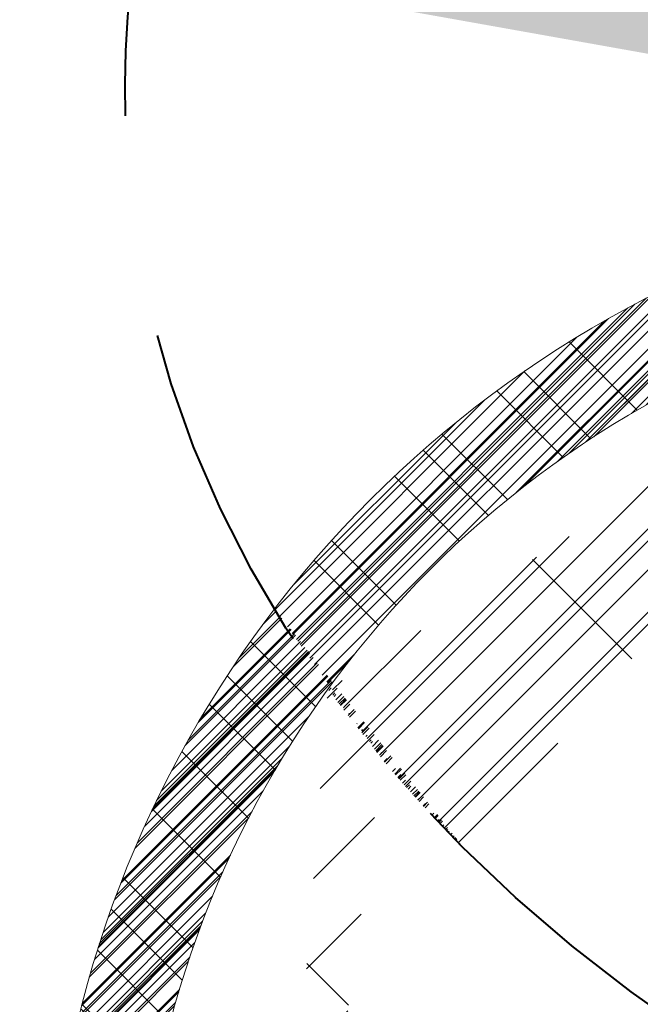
# Model space of a CAD drawing. Header units: inches. Extents: x 3071 to 4270, y -1110 to -364.
# Tile 5 of 12: x 3278 to 3288, y -862 to -845. Entities that reach past the tile are written whole.
import ezdxf

# ---------------------------------------------------------------- set-up
doc = ezdxf.new("R2010")
doc.units = ezdxf.units.IN
doc.header["$LTSCALE"] = 0.4
doc.header["$MEASUREMENT"] = 0
doc.linetypes.add('DGN Style 2', pattern=[23.623001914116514, 14.17380114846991, -9.449200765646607])
doc.layers.add('E-ANNO-TEXT', color=7, linetype='Continuous', lineweight=0)
doc.layers.add('E-LTNG-COND', color=212, linetype='Continuous', lineweight=40)
doc.styles.add("_1 4 1'-0", font='arial.ttf', dxfattribs={"height": 6})
doc.dimstyles.new("1 4 1'-0", dxfattribs={"dimtxt": 6, "dimasz": 9, "dimexe": 3, "dimexo": 3, "dimgap": 3, "dimtad": 1, "dimdec": 0, "dimzin": 11, "dimdsep": 46, "dimlunit": 3, "dimtxsty": "_1 4 1'-0", "dimcen": 0.09, "dimclrd": 256, "dimadec": 4, "dimazin": 3, "dimtfac": 1, "dimtdec": 0, "dimtofl": 0, "dimtmove": 0, "dimatfit": 3, "dimfxl": 1, "dimfrac": 2, "dimtolj": 1, "dimtzin": 11, "dimlwd": -1, "dimarcsym": 0})

msp = doc.modelspace()

# ---------------------------------------------------------------- hatches: boundary and pattern name
at = {"layer": 'E-ANNO-TEXT'}
h = msp.add_hatch(dxfattribs=at)
h.set_pattern_fill('CROSSHATCH', color=6, style=0, pattern_type=2)
h.set_pattern_definition([(45, (3284.598396, -853.2871960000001), (-0.7071067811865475, 0.7071067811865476), []), (315, (3284.598396, -853.2871960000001), (8.48528137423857, 8.485281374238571), [])])
edge = h.paths.add_edge_path()
edge.add_line((3293.555092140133, -849.610633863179), (3293.555092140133, -847.928619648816))
edge.add_arc((3296.925256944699, -866.4097105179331), 18.78586517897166, 100.3347532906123, 142.5396295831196)
edge.add_ellipse((3310.769834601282, -845.7014057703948), major_axis=(31.28849486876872, 0.9566839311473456), ratio=0.7167050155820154, start_angle=201.9861852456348, end_angle=205.8782180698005)
edge.add_arc((3296.701251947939, -866.3409978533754), 17.02361303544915, 100.65014382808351, 144.0616840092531, ccw=False)
h = msp.add_hatch(dxfattribs=at)
h.set_pattern_fill('CROSSHATCH', color=6, style=0, pattern_type=2)
h.set_pattern_definition([(45, (3284.990765, -852.74755), (-0.7071067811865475, 0.7071067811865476), []), (315, (3284.990765, -852.74755), (8.48528137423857, 8.485281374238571), [])])
edge = h.paths.add_edge_path()
edge.add_arc((3296.925256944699, -866.4097105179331), 18.78586517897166, 100.3347532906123, 142.5396295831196)
edge.add_ellipse((3310.769834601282, -845.7014057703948), major_axis=(31.28849486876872, 0.9566839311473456), ratio=0.7167050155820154, start_angle=201.986185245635, end_angle=205.8782180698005)
edge.add_arc((3296.701251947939, -866.3409978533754), 17.02361303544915, 100.65014382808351, 144.0616840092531, ccw=False)
edge.add_line((3293.555092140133, -849.610633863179), (3293.555092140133, -847.928619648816))
h = msp.add_hatch(dxfattribs=at)
h.set_pattern_fill('CROSSHATCH', color=6, style=0, pattern_type=2)
h.set_pattern_definition([(45, (3283.617474, -854.464606), (-0.7071067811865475, 0.7071067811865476), []), (315, (3283.617474, -854.464606), (8.48528137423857, 8.485281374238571), [])])
edge = h.paths.add_edge_path()
edge.add_line((3293.555092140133, -849.610633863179), (3293.555092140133, -847.928619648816))
edge.add_arc((3296.925256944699, -866.4097105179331), 18.78586517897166, 100.3347532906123, 142.5396295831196)
edge.add_ellipse((3310.769834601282, -845.7014057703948), major_axis=(31.28849486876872, 0.9566839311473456), ratio=0.7167050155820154, start_angle=201.9861852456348, end_angle=205.8782180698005)
edge.add_arc((3296.701251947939, -866.3409978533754), 17.02361303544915, 100.65014382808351, 144.0616840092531, ccw=False)
h = msp.add_hatch(dxfattribs=at)
h.set_pattern_fill('CROSSHATCH', color=6, style=0, pattern_type=2)
h.set_pattern_definition([(45, (3283.274152, -854.758959), (-0.7071067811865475, 0.7071067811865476), []), (315, (3283.274152, -854.758959), (8.48528137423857, 8.485281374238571), [])])
edge = h.paths.add_edge_path()
edge.add_line((3293.555092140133, -849.610633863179), (3293.555092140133, -847.928619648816))
edge.add_arc((3296.925256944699, -866.4097105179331), 18.78586517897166, 100.3347532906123, 142.5396295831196)
edge.add_ellipse((3310.769834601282, -845.7014057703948), major_axis=(31.28849486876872, 0.9566839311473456), ratio=0.7167050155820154, start_angle=201.9861852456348, end_angle=205.8782180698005)
edge.add_arc((3296.701251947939, -866.3409978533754), 17.02361303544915, 100.65014382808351, 144.0616840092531, ccw=False)
h = msp.add_hatch(dxfattribs=at)
h.set_pattern_fill('CROSSHATCH', color=6, style=0, pattern_type=2)
h.set_pattern_definition([(45, (3285.43218, -852.600374), (-0.7071067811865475, 0.7071067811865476), []), (315, (3285.43218, -852.600374), (8.48528137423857, 8.485281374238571), [])])
edge = h.paths.add_edge_path()
edge.add_line((3293.555092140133, -849.610633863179), (3293.555092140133, -847.928619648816))
edge.add_arc((3296.925256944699, -866.4097105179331), 18.78586517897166, 100.3347532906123, 142.5396295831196)
edge.add_ellipse((3310.769834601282, -845.7014057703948), major_axis=(31.28849486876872, 0.9566839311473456), ratio=0.7167050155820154, start_angle=201.9861852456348, end_angle=205.8782180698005)
edge.add_arc((3296.701251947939, -866.3409978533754), 17.02361303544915, 100.65014382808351, 144.0616840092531, ccw=False)
h = msp.add_hatch(dxfattribs=at)
h.set_pattern_fill('CROSSHATCH', color=6, style=0, pattern_type=2)
h.set_pattern_definition([(45, (3286.56024, -852.0607279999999), (-0.7071067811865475, 0.7071067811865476), []), (315, (3286.56024, -852.0607279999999), (8.48528137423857, 8.485281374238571), [])])
edge = h.paths.add_edge_path()
edge.add_line((3293.555092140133, -849.610633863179), (3293.555092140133, -847.928619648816))
edge.add_arc((3296.925256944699, -866.4097105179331), 18.78586517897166, 100.3347532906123, 142.5396295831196)
edge.add_ellipse((3310.769834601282, -845.7014057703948), major_axis=(31.28849486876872, 0.9566839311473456), ratio=0.7167050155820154, start_angle=201.9861852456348, end_angle=205.8782180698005)
edge.add_arc((3296.701251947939, -866.3409978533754), 17.02361303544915, 100.65014382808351, 144.0616840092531, ccw=False)
h = msp.add_hatch(dxfattribs=at)
h.set_pattern_fill('CROSSHATCH', color=6, style=0, pattern_type=2)
h.set_pattern_definition([(45, (3286.952609, -851.668258), (-0.7071067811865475, 0.7071067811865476), []), (315, (3286.952609, -851.668258), (8.48528137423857, 8.485281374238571), [])])
edge = h.paths.add_edge_path()
edge.add_line((3293.555092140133, -849.610633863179), (3293.555092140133, -847.928619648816))
edge.add_arc((3296.925256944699, -866.4097105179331), 18.78586517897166, 100.3347532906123, 142.5396295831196)
edge.add_ellipse((3310.769834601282, -845.7014057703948), major_axis=(31.28849486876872, 0.9566839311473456), ratio=0.7167050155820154, start_angle=201.9861852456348, end_angle=205.8782180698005)
edge.add_arc((3296.701251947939, -866.3409978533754), 17.02361303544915, 100.65014382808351, 144.0616840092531, ccw=False)
h = msp.add_hatch(dxfattribs=at)
h.set_pattern_fill('CROSSHATCH', color=6, style=0, pattern_type=2)
h.set_pattern_definition([(45, (3289.552052, -850.294613), (-0.7071067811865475, 0.7071067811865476), []), (315, (3289.552052, -850.294613), (8.48528137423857, 8.485281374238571), [])])
edge = h.paths.add_edge_path()
edge.add_ellipse((3310.769834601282, -845.7014057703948), major_axis=(31.28849486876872, 0.9566839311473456), ratio=0.7167050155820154, start_angle=201.9861852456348, end_angle=205.8782180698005)
edge.add_arc((3296.701251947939, -866.3409978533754), 17.02361303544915, 100.65014382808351, 144.0616840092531, ccw=False)
edge.add_line((3293.555092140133, -849.610633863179), (3293.555092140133, -847.928619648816))
edge.add_arc((3296.925256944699, -866.4097105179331), 18.78586517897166, 100.3347532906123, 142.5396295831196)
h = msp.add_hatch(dxfattribs=at)
h.set_pattern_fill('CROSSHATCH', color=6, style=0, pattern_type=2)
h.set_pattern_definition([(45, (3292.053403, -849.705908), (-0.7071067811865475, 0.7071067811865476), []), (315, (3292.053403, -849.705908), (8.48528137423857, 8.485281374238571), [])])
edge = h.paths.add_edge_path()
edge.add_line((3293.555092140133, -849.610633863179), (3293.555092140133, -847.928619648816))
edge.add_arc((3296.925256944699, -866.4097105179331), 18.78586517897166, 100.3347532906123, 142.5396295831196)
edge.add_ellipse((3310.769834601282, -845.7014057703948), major_axis=(31.28849486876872, 0.9566839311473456), ratio=0.7167050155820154, start_angle=201.9861852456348, end_angle=205.8782180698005)
edge.add_arc((3296.701251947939, -866.3409978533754), 17.02361303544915, 100.65014382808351, 144.0616840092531, ccw=False)
h = msp.add_hatch(dxfattribs=at)
h.set_pattern_fill('CROSSHATCH', color=6, style=0, pattern_type=2)
h.set_pattern_definition([(45, (3290.631066, -849.2153199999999), (-0.7071067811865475, 0.7071067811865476), []), (315, (3290.631066, -849.2153199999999), (8.48528137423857, 8.485281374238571), [])])
edge = h.paths.add_edge_path()
edge.add_line((3293.555092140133, -849.610633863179), (3293.555092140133, -847.928619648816))
edge.add_arc((3296.925256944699, -866.4097105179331), 18.78586517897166, 100.3347532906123, 142.5396295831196)
edge.add_ellipse((3310.769834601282, -845.7014057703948), major_axis=(31.28849486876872, 0.9566839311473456), ratio=0.7167050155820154, start_angle=201.9861852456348, end_angle=205.8782180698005)
edge.add_arc((3296.701251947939, -866.3409978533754), 17.02361303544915, 100.65014382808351, 144.0616840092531, ccw=False)
h = msp.add_hatch(dxfattribs=at)
h.set_pattern_fill('CROSSHATCH', color=6, style=0, pattern_type=2)
h.set_pattern_definition([(45, (3289.503006, -849.853084), (-0.7071067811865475, 0.7071067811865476), []), (315, (3289.503006, -849.853084), (8.48528137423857, 8.485281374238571), [])])
edge = h.paths.add_edge_path()
edge.add_arc((3296.925256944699, -866.4097105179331), 18.78586517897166, 100.3347532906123, 142.5396295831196)
edge.add_ellipse((3310.769834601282, -845.7014057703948), major_axis=(31.28849486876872, 0.9566839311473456), ratio=0.7167050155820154, start_angle=201.9861852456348, end_angle=205.8782180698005)
edge.add_arc((3296.701251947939, -866.3409978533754), 17.02361303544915, 100.65014382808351, 144.0616840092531, ccw=False)
edge.add_line((3293.555092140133, -849.610633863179), (3293.555092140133, -847.928619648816))
h = msp.add_hatch(dxfattribs=at)
h.set_pattern_fill('CROSSHATCH', color=6, style=0, pattern_type=2)
h.set_pattern_definition([(45, (3287.44307, -850.8833179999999), (-0.7071067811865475, 0.7071067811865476), []), (315, (3287.44307, -850.8833179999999), (8.48528137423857, 8.485281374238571), [])])
edge = h.paths.add_edge_path()
edge.add_line((3293.555092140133, -849.610633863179), (3293.555092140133, -847.928619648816))
edge.add_arc((3296.925256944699, -866.4097105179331), 18.78586517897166, 100.3347532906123, 142.5396295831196)
edge.add_ellipse((3310.769834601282, -845.7014057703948), major_axis=(31.28849486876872, 0.9566839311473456), ratio=0.7167050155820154, start_angle=201.9861852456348, end_angle=205.8782180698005)
edge.add_arc((3296.701251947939, -866.3409978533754), 17.02361303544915, 100.65014382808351, 144.0616840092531, ccw=False)
h = msp.add_hatch(dxfattribs=at)
h.set_pattern_fill('CROSSHATCH', color=6, style=0, pattern_type=2)
h.set_pattern_definition([(45, (3282.195138, -875.314574), (-0.7071067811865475, 0.7071067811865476), []), (315, (3282.195138, -875.314574), (8.48528137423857, 8.485281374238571), [])])
edge = h.paths.add_edge_path()
edge.add_line((3293.555092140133, -849.610633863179), (3293.555092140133, -847.928619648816))
edge.add_arc((3296.925256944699, -866.4097105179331), 18.78586517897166, 100.3347532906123, 142.5396295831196)
edge.add_ellipse((3310.769834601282, -845.7014057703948), major_axis=(31.28849486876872, 0.9566839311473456), ratio=0.7167050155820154, start_angle=201.9861852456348, end_angle=205.8782180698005)
edge.add_arc((3296.701251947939, -866.3409978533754), 17.02361303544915, 100.65014382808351, 144.0616840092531, ccw=False)
h = msp.add_hatch(dxfattribs=at)
h.set_pattern_fill('CROSSHATCH', color=6, style=0, pattern_type=2)
h.set_pattern_definition([(45, (3280.135202, -860.9894199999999), (-0.7071067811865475, 0.7071067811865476), []), (315, (3280.135202, -860.9894199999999), (8.48528137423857, 8.485281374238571), [])])
edge = h.paths.add_edge_path()
edge.add_ellipse((3310.769834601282, -845.7014057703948), major_axis=(31.28849486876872, 0.9566839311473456), ratio=0.7167050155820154, start_angle=201.986185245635, end_angle=205.8782180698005, ccw=False)
edge.add_arc((3296.925256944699, -866.4097105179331), 18.78586517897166, 142.5396295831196, 204.2285529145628)
edge.add_line((3279.794131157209, -874.1190074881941), (3281.558399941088, -874.1190074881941))
edge.add_arc((3296.701251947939, -866.3409978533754), 17.02361303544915, 144.061684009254, 207.1869508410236, ccw=False)
h = msp.add_hatch(dxfattribs=at)
h.set_pattern_fill('CROSSHATCH', color=6, style=0, pattern_type=2)
h.set_pattern_definition([(45, (3279.203326, -862.2649470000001), (-0.7071067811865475, 0.7071067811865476), []), (315, (3279.203326, -862.2649470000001), (8.48528137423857, 8.485281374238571), [])])
edge = h.paths.add_edge_path()
edge.add_ellipse((3310.769834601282, -845.7014057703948), major_axis=(31.28849486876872, 0.9566839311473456), ratio=0.7167050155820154, start_angle=201.986185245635, end_angle=205.8782180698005, ccw=False)
edge.add_arc((3296.925256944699, -866.4097105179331), 18.78586517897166, 142.5396295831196, 204.2285529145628)
edge.add_line((3279.794131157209, -874.1190074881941), (3281.558399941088, -874.1190074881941))
edge.add_arc((3296.701251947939, -866.3409978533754), 17.02361303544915, 144.0616840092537, 207.1869508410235, ccw=False)
h = msp.add_hatch(dxfattribs=at)
h.set_pattern_fill('CROSSHATCH', color=6, style=0, pattern_type=2)
h.set_pattern_definition([(45, (3279.15428, -864.668826), (-0.7071067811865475, 0.7071067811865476), []), (315, (3279.15428, -864.668826), (8.48528137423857, 8.485281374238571), [])])
edge = h.paths.add_edge_path()
edge.add_line((3279.794131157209, -874.1190074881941), (3281.558399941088, -874.1190074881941))
edge.add_arc((3296.701251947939, -866.3409978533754), 17.02361303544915, 144.061684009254, 207.1869508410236, ccw=False)
edge.add_ellipse((3310.769834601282, -845.7014057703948), major_axis=(31.28849486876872, 0.9566839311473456), ratio=0.7167050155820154, start_angle=201.9861852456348, end_angle=205.8782180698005, ccw=False)
edge.add_arc((3296.925256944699, -866.4097105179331), 18.78586517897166, 142.5396295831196, 204.2285529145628)
h = msp.add_hatch(dxfattribs=at)
h.set_pattern_fill('CROSSHATCH', color=6, style=0, pattern_type=2)
h.set_pattern_definition([(45, (3278.860003, -868.1029380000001), (-0.7071067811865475, 0.7071067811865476), []), (315, (3278.860003, -868.1029380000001), (8.48528137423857, 8.485281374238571), [])])
edge = h.paths.add_edge_path()
edge.add_line((3279.794131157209, -874.1190074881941), (3281.558399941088, -874.1190074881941))
edge.add_arc((3296.701251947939, -866.3409978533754), 17.02361303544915, 144.061684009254, 207.1869508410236, ccw=False)
edge.add_ellipse((3310.769834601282, -845.7014057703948), major_axis=(31.28849486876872, 0.9566839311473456), ratio=0.7167050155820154, start_angle=201.9861852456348, end_angle=205.8782180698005, ccw=False)
edge.add_arc((3296.925256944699, -866.4097105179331), 18.78586517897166, 142.5396295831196, 204.2285529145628)
h = msp.add_hatch(dxfattribs=at)
h.set_pattern_fill('CROSSHATCH', color=6, style=0, pattern_type=2)
h.set_pattern_definition([(45, (3279.546648, -870.457758), (-0.7071067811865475, 0.7071067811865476), []), (315, (3279.546648, -870.457758), (8.48528137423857, 8.485281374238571), [])])
edge = h.paths.add_edge_path()
edge.add_arc((3296.925256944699, -866.4097105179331), 18.78586517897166, 142.5396295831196, 204.2285529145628)
edge.add_line((3279.794131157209, -874.1190074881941), (3281.558399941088, -874.1190074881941))
edge.add_arc((3296.701251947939, -866.3409978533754), 17.02361303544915, 144.061684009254, 207.1869508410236, ccw=False)
edge.add_ellipse((3310.769834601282, -845.7014057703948), major_axis=(31.28849486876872, 0.9566839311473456), ratio=0.7167050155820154, start_angle=201.9861852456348, end_angle=205.8782180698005, ccw=False)
h = msp.add_hatch(dxfattribs=at)
h.set_pattern_fill('CROSSHATCH', color=6, style=0, pattern_type=2)
h.set_pattern_definition([(45, (3279.939017, -871.8314029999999), (-0.7071067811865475, 0.7071067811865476), []), (315, (3279.939017, -871.8314029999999), (8.48528137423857, 8.485281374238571), [])])
edge = h.paths.add_edge_path()
edge.add_arc((3296.925256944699, -866.4097105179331), 18.78586517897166, 142.5396295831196, 204.2285529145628)
edge.add_line((3279.794131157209, -874.1190074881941), (3281.558399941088, -874.1190074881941))
edge.add_arc((3296.701251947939, -866.3409978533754), 17.02361303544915, 144.061684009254, 207.1869508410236, ccw=False)
edge.add_ellipse((3310.769834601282, -845.7014057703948), major_axis=(31.28849486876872, 0.9566839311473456), ratio=0.7167050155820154, start_angle=201.9861852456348, end_angle=205.8782180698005, ccw=False)
h = msp.add_hatch(dxfattribs=at)
h.set_pattern_fill('CROSSHATCH', color=6, style=0, pattern_type=2)
h.set_pattern_definition([(45, (3279.39951, -868.299173), (-0.7071067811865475, 0.7071067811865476), []), (315, (3279.39951, -868.299173), (8.48528137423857, 8.485281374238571), [])])
edge = h.paths.add_edge_path()
edge.add_line((3279.794131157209, -874.1190074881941), (3281.558399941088, -874.1190074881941))
edge.add_arc((3296.701251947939, -866.3409978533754), 17.02361303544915, 144.061684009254, 207.1869508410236, ccw=False)
edge.add_ellipse((3310.769834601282, -845.7014057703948), major_axis=(31.28849486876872, 0.9566839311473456), ratio=0.7167050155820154, start_angle=201.9861852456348, end_angle=205.8782180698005, ccw=False)
edge.add_arc((3296.925256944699, -866.4097105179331), 18.78586517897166, 142.5396295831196, 204.2285529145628)
h = msp.add_hatch(dxfattribs=at)
h.set_pattern_fill('CROSSHATCH', color=6, style=0, pattern_type=2)
h.set_pattern_definition([(45, (3279.105234, -862.0687119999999), (-0.7071067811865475, 0.7071067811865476), []), (315, (3279.105234, -862.0687119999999), (8.48528137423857, 8.485281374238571), [])])
edge = h.paths.add_edge_path()
edge.add_arc((3296.925256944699, -866.4097105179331), 18.78586517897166, 142.5396295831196, 204.2285529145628)
edge.add_line((3279.794131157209, -874.1190074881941), (3281.558399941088, -874.1190074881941))
edge.add_arc((3296.701251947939, -866.3409978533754), 17.02361303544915, 144.061684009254, 207.1869508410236, ccw=False)
edge.add_ellipse((3310.769834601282, -845.7014057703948), major_axis=(31.28849486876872, 0.9566839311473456), ratio=0.7167050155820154, start_angle=201.9861852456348, end_angle=205.8782180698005, ccw=False)
h = msp.add_hatch(dxfattribs=at)
h.set_pattern_fill('CROSSHATCH', color=6, style=0, pattern_type=2)
h.set_pattern_definition([(45, (3279.644741, -861.430949), (-0.7071067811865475, 0.7071067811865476), []), (315, (3279.644741, -861.430949), (8.48528137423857, 8.485281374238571), [])])
edge = h.paths.add_edge_path()
edge.add_ellipse((3310.769834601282, -845.7014057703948), major_axis=(31.28849486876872, 0.9566839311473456), ratio=0.7167050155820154, start_angle=201.9861852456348, end_angle=205.8782180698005, ccw=False)
edge.add_arc((3296.925256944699, -866.4097105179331), 18.78586517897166, 142.5396295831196, 204.2285529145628)
edge.add_line((3279.794131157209, -874.1190074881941), (3281.558399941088, -874.1190074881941))
edge.add_arc((3296.701251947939, -866.3409978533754), 17.02361303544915, 144.061684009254, 207.1869508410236, ccw=False)
h = msp.add_hatch(dxfattribs=at)
h.set_pattern_fill('CROSSHATCH', color=6, style=0, pattern_type=2)
h.set_pattern_definition([(45, (3280.233294, -860.351656), (-0.7071067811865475, 0.7071067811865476), []), (315, (3280.233294, -860.351656), (8.48528137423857, 8.485281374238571), [])])
edge = h.paths.add_edge_path()
edge.add_line((3279.794131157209, -874.1190074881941), (3281.558399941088, -874.1190074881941))
edge.add_arc((3296.701251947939, -866.3409978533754), 17.02361303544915, 144.0616840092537, 207.1869508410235, ccw=False)
edge.add_ellipse((3310.769834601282, -845.7014057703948), major_axis=(31.28849486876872, 0.9566839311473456), ratio=0.7167050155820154, start_angle=201.986185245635, end_angle=205.8782180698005, ccw=False)
edge.add_arc((3296.925256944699, -866.4097105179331), 18.78586517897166, 142.5396295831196, 204.2285529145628)
h = msp.add_hatch(dxfattribs=at)
h.set_pattern_fill('CROSSHATCH', color=6, style=0, pattern_type=2)
h.set_pattern_definition([(45, (3281.312308, -857.0156609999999), (-0.7071067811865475, 0.7071067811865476), []), (315, (3281.312308, -857.0156609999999), (8.48528137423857, 8.485281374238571), [])])
edge = h.paths.add_edge_path()
edge.add_line((3279.794131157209, -874.1190074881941), (3281.558399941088, -874.1190074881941))
edge.add_arc((3296.701251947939, -866.3409978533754), 17.02361303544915, 144.061684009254, 207.1869508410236, ccw=False)
edge.add_ellipse((3310.769834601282, -845.7014057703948), major_axis=(31.28849486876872, 0.9566839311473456), ratio=0.7167050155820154, start_angle=201.9861852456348, end_angle=205.8782180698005, ccw=False)
edge.add_arc((3296.925256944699, -866.4097105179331), 18.78586517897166, 142.5396295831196, 204.2285529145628)
h = msp.add_hatch(dxfattribs=at)
h.set_pattern_fill('CROSSHATCH', color=6, style=0, pattern_type=2)
h.set_pattern_definition([(45, (3281.018031, -857.9968359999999), (-0.7071067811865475, 0.7071067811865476), []), (315, (3281.018031, -857.9968359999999), (8.48528137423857, 8.485281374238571), [])])
edge = h.paths.add_edge_path()
edge.add_line((3279.794131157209, -874.1190074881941), (3281.558399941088, -874.1190074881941))
edge.add_arc((3296.701251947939, -866.3409978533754), 17.02361303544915, 144.061684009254, 207.1869508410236, ccw=False)
edge.add_ellipse((3310.769834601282, -845.7014057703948), major_axis=(31.28849486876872, 0.9566839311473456), ratio=0.7167050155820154, start_angle=201.9861852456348, end_angle=205.8782180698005, ccw=False)
edge.add_arc((3296.925256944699, -866.4097105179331), 18.78586517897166, 142.5396295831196, 204.2285529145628)
h = msp.add_hatch(dxfattribs=at)
h.set_pattern_fill('CROSSHATCH', color=6, style=0, pattern_type=2)
h.set_pattern_definition([(45, (3280.478524, -858.928952), (-0.7071067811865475, 0.7071067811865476), []), (315, (3280.478524, -858.928952), (8.48528137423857, 8.485281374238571), [])])
edge = h.paths.add_edge_path()
edge.add_arc((3296.701251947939, -866.3409978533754), 17.02361303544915, 144.061684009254, 207.1869508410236, ccw=False)
edge.add_ellipse((3310.769834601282, -845.7014057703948), major_axis=(31.28849486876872, 0.9566839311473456), ratio=0.7167050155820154, start_angle=201.9861852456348, end_angle=205.8782180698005, ccw=False)
edge.add_arc((3296.925256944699, -866.4097105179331), 18.78586517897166, 142.5396295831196, 204.2285529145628)
edge.add_line((3279.794131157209, -874.1190074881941), (3281.558399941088, -874.1190074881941))
h = msp.add_hatch(dxfattribs=at)
h.set_pattern_fill('CROSSHATCH', color=6, style=0, pattern_type=2)
h.set_pattern_definition([(45, (3284.500304, -853.8268429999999), (-0.7071067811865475, 0.7071067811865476), []), (315, (3284.500304, -853.8268429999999), (8.48528137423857, 8.485281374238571), [])])
edge = h.paths.add_edge_path()
edge.add_ellipse((3310.769834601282, -845.7014057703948), major_axis=(31.28849486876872, 0.9566839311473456), ratio=0.7167050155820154, start_angle=201.9861852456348, end_angle=205.8782180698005, ccw=False)
edge.add_arc((3296.925256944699, -866.4097105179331), 18.78586517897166, 142.5396295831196, 204.2285529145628)
edge.add_line((3279.794131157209, -874.1190074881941), (3281.558399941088, -874.1190074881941))
edge.add_arc((3296.701251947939, -866.3409978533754), 17.02361303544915, 144.0616840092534, 207.1869508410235, ccw=False)

# ---------------------------------------------------------------- linework, layer by layer
at = {"layer": 'E-ANNO-TEXT', "color": 6}
for centre, radius, start, end in [((3296.925256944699, -866.4097105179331, -0.06362499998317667), 18.78586517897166, 100.3347532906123, 234.8389752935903), ((3296.701251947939, -866.3409978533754, -0.06362499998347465), 17.02361303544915, 100.6501438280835, 234.3106192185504)]:
    msp.add_arc(centre, radius, start, end, dxfattribs=at)
at = {"layer": 'E-LTNG-COND', "color": 7, "linetype": 'DGN Style 2'}
msp.add_ellipse((3310.769834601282, -845.7014057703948, -0.06362499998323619), major_axis=(31.28849486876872, 0.9566839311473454), ratio=0.7167050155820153, dxfattribs=at)

# ---------------------------------------------------------------- leaders
at = {"layer": 'E-ANNO-TEXT'}
msp.add_leader([(3292.650581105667, -846.3199745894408, -0.06362499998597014), (3257.177828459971, -833.8026303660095, -0.06362499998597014)], dimstyle="1 4 1'-0", override={"dimgap": 6, "dimclrd": 0, "dimlwd": 65534}, dxfattribs=at)

doc.saveas('drawing.dxf')
